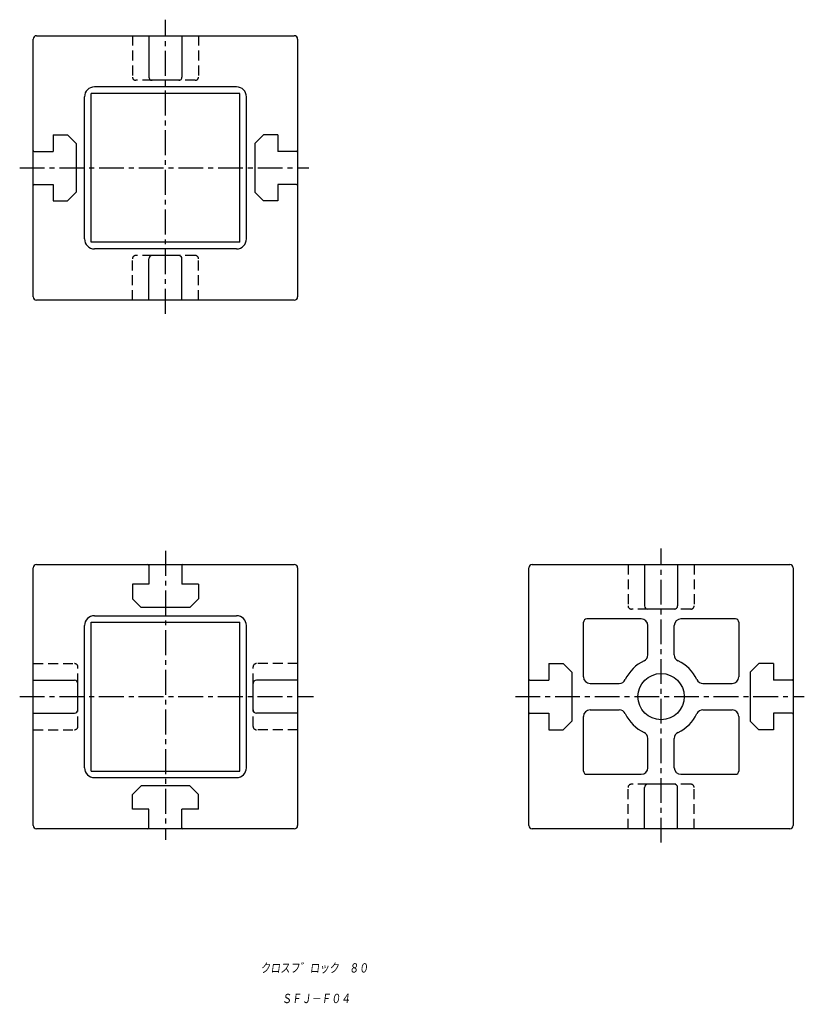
# Model space of a CAD drawing. Extents: x -46 to 192, y -25 to 273.
import ezdxf

# ---------------------------------------------------------------- set-up
doc = ezdxf.new("R2010")
doc.units = 0
doc.linetypes.add('CENTER', pattern=[12, 7.5, -1.5, 1.5, -1.5])
doc.linetypes.add('DASHED', pattern=[4.5, 3, -1.5])
doc.layers.get('0').update_dxf_attribs({"linetype": 'CONTINUOUS'})
doc.styles.get("Standard").update_dxf_attribs({"font": 'txt', "bigfont": 'BIGFONT'})

msp = doc.modelspace()

# ---------------------------------------------------------------- linework, layer by layer
at = {"color": 7, "linetype": 'CENTER'}
for p, q in [((-1.38, 184.1), (-1.38, 273.07)), ((-45.47, 228.22), (41.97, 228.22)), ((-1.38, 112.31), (-1.38, 24.88)), ((148.62, 24.1), (148.62, 113.07)), ((-45.5, 68.22), (43.46, 68.22)), ((104.53, 68.22), (191.97, 68.22))]:
    msp.add_line(p, q, dxfattribs=at)
at = {"color": 7, "linetype": 'CONTINUOUS'}
for p, q in [((-40.38, 268.22), (37.62, 268.22)), ((-6.38, 268.22), (-6.38, 255.72)), ((3.62, 268.22), (3.62, 255.72)), ((-41.38, 189.22), (-41.38, 267.22)), ((38.62, 267.22), (38.62, 189.22)), ((2.62, 254.72), (-5.38, 254.72)), ((21.12, 250.72), (-23.88, 250.72)), ((-23.88, 205.72), (-23.88, 250.72)), ((20.12, 252.72), (-22.88, 252.72)), ((21.12, 205.72), (21.12, 250.72)), ((-25.88, 206.72), (-25.88, 249.72)), ((23.12, 206.72), (23.12, 249.72)), ((-35.38, 238.22), (-35.38, 233.22)), ((-35.38, 238.22), (-31, 238.22)), ((-31, 238.22), (-28.38, 235.6)), ((-28.38, 235.6), (-28.38, 220.85)), ((28.24, 238.22), (25.62, 235.6)), ((25.62, 235.6), (25.62, 220.85)), ((32.62, 238.22), (28.24, 238.22)), ((32.62, 238.22), (32.62, 233.22)), ((-41.08, 233.22), (-35.38, 233.22)), ((38.32, 233.22), (32.62, 233.22)), ((-41.08, 223.22), (-35.38, 223.22)), ((-35.38, 223.22), (-35.38, 218.22)), ((-28.38, 220.85), (-31, 218.22)), ((25.62, 220.85), (28.24, 218.22)), ((32.62, 223.22), (32.62, 218.22)), ((38.32, 223.22), (32.62, 223.22)), ((-35.38, 218.22), (-31, 218.22)), ((32.62, 218.22), (28.24, 218.22)), ((21.12, 205.72), (-23.88, 205.72)), ((20.12, 203.72), (-22.88, 203.72)), ((-6.38, 188.22), (-6.38, 200.72)), ((2.62, 201.72), (-5.38, 201.72)), ((3.62, 188.22), (3.62, 200.72)), ((37.62, 188.22), (-40.38, 188.22)), ((-40.38, 108.22), (37.62, 108.22)), ((-6.38, 107.92), (-6.38, 102.22)), ((3.62, 107.92), (3.62, 102.22)), ((109.62, 108.22), (187.62, 108.22)), ((143.62, 108.22), (143.62, 95.72)), ((153.62, 108.22), (153.62, 95.72)), ((-41.38, 29.22), (-41.38, 107.22)), ((38.62, 107.22), (38.62, 29.22)), ((108.62, 29.22), (108.62, 107.22)), ((188.62, 107.22), (188.62, 29.22)), ((-11.38, 102.22), (-11.38, 97.85)), ((-6.38, 102.22), (-11.38, 102.22)), ((8.62, 102.22), (3.62, 102.22)), ((8.62, 102.22), (8.62, 97.85)), ((-8.76, 95.22), (-11.38, 97.85)), ((8.62, 97.85), (6, 95.22)), ((-22.88, 92.72), (20.12, 92.72)), ((6, 95.22), (-8.76, 95.22)), ((152.62, 94.72), (144.62, 94.72)), ((-25.88, 46.72), (-25.88, 89.72)), ((-23.88, 90.72), (21.12, 90.72)), ((-23.88, 45.72), (-23.88, 90.72)), ((21.12, 45.72), (21.12, 90.72)), ((23.12, 46.72), (23.12, 89.72)), ((125.12, 74.22), (125.12, 90.72)), ((142.62, 91.72), (126.12, 91.72)), ((144.62, 80.87), (144.62, 89.72)), ((152.62, 80.87), (152.62, 89.72)), ((171.12, 91.72), (154.62, 91.72)), ((172.12, 90.72), (172.12, 74.22)), ((114.62, 78.22), (119, 78.22)), ((114.62, 78.22), (114.62, 73.22)), ((119, 78.22), (121.62, 75.6)), ((178.24, 78.22), (175.62, 75.6)), ((182.62, 78.22), (178.24, 78.22)), ((182.62, 78.22), (182.62, 73.22)), ((121.62, 75.6), (121.62, 60.85)), ((175.62, 75.6), (175.62, 60.85)), ((-41.38, 73.22), (-28.88, 73.22)), ((-27.88, 64.22), (-27.88, 72.22)), ((25.12, 64.22), (25.12, 72.22)), ((38.62, 73.22), (26.12, 73.22)), ((108.92, 73.22), (114.62, 73.22)), ((127.12, 72.22), (135.97, 72.22)), ((161.27, 72.22), (170.12, 72.22)), ((188.32, 73.22), (182.62, 73.22)), ((-41.38, 63.22), (-28.88, 63.22)), ((38.62, 63.22), (26.12, 63.22)), ((108.92, 63.22), (114.62, 63.22)), ((114.62, 63.22), (114.62, 58.22)), ((127.12, 64.22), (135.97, 64.22)), ((161.27, 64.22), (170.12, 64.22)), ((188.32, 63.22), (182.62, 63.22)), ((182.62, 63.22), (182.62, 58.22)), ((121.62, 60.85), (119, 58.22)), ((125.12, 45.72), (125.12, 62.22)), ((172.12, 62.22), (172.12, 45.72)), ((175.62, 60.85), (178.24, 58.22)), ((114.62, 58.22), (119, 58.22)), ((182.62, 58.22), (178.24, 58.22)), ((144.62, 46.72), (144.62, 55.57)), ((152.62, 46.72), (152.62, 55.57)), ((-23.88, 45.72), (21.12, 45.72)), ((126.12, 44.72), (142.62, 44.72)), ((154.62, 44.72), (171.12, 44.72)), ((-22.88, 43.72), (20.12, 43.72)), ((152.62, 41.72), (144.62, 41.72)), ((-8.76, 41.22), (-11.38, 38.6)), ((6, 41.22), (-8.76, 41.22)), ((8.62, 38.6), (6, 41.22)), ((143.62, 28.22), (143.62, 40.72)), ((153.62, 28.22), (153.62, 40.72)), ((-11.38, 34.22), (-11.38, 38.6)), ((8.62, 34.22), (8.62, 38.6)), ((-6.38, 34.22), (-11.38, 34.22)), ((-6.38, 28.52), (-6.38, 34.22)), ((8.62, 34.22), (3.62, 34.22)), ((3.62, 28.52), (3.62, 34.22)), ((37.62, 28.22), (-40.38, 28.22)), ((187.62, 28.22), (109.62, 28.22))]:
    msp.add_line(p, q, dxfattribs=at)
at = {"color": 7, "linetype": 'DASHED'}
for p, q in [((-11.38, 268.22), (-11.38, 255.72)), ((8.62, 268.22), (8.62, 255.72)), ((-5.38, 254.72), (-10.38, 254.72)), ((7.62, 254.72), (2.62, 254.72)), ((-11.38, 188.22), (-11.38, 200.72)), ((-5.38, 201.72), (-10.38, 201.72)), ((7.62, 201.72), (2.62, 201.72)), ((8.62, 188.22), (8.62, 200.72)), ((138.62, 108.22), (138.62, 95.72)), ((158.62, 108.22), (158.62, 95.72)), ((144.62, 94.72), (139.62, 94.72)), ((157.62, 94.72), (152.62, 94.72)), ((-41.38, 78.22), (-28.88, 78.22)), ((38.62, 78.22), (26.12, 78.22)), ((-27.88, 72.22), (-27.88, 77.22)), ((25.12, 72.22), (25.12, 77.22)), ((-27.88, 59.22), (-27.88, 64.22)), ((25.12, 59.22), (25.12, 64.22)), ((-41.38, 58.22), (-28.88, 58.22)), ((38.62, 58.22), (26.12, 58.22)), ((144.62, 41.72), (139.62, 41.72)), ((157.62, 41.72), (152.62, 41.72)), ((138.62, 28.22), (138.62, 40.72)), ((158.62, 28.22), (158.62, 40.72))]:
    msp.add_line(p, q, dxfattribs=at)
at = {"color": 7, "linetype": 'CONTINUOUS'}
msp.add_circle((148.62, 68.22), 7, dxfattribs=at)
for centre, radius, start, end in [((-40.38, 267.22), 1, 90, 180), ((37.62, 267.22), 1, 0, 90), ((-5.38, 255.72), 1, 180, 270), ((2.62, 255.72), 1, 270, 360), ((-22.88, 249.72), 3, 90, 180), ((20.12, 249.72), 3, 0, 90), ((-41.08, 233.52), 0.3, 180, 270), ((38.32, 233.52), 0.3, 270, 360), ((-41.08, 222.92), 0.3, 90, 180), ((38.32, 222.92), 0.3, 0, 90), ((-22.88, 206.72), 3, 180, 270), ((20.12, 206.72), 3, 270, 360), ((-5.38, 200.72), 1, 90, 180), ((2.62, 200.72), 1, 0, 90), ((-40.38, 189.22), 1, 180, 270), ((37.62, 189.22), 1, 270, 360), ((-40.38, 107.22), 1, 90, 180), ((-6.68, 107.92), 0.3, 360, 90), ((3.92, 107.92), 0.3, 90, 180), ((37.62, 107.22), 1, 0, 90), ((109.62, 107.22), 1, 90, 180), ((187.62, 107.22), 1, 0, 90), ((144.62, 95.72), 1, 180, 270), ((152.62, 95.72), 1, 270, 360), ((-22.88, 89.72), 3, 90, 180), ((20.12, 89.72), 3, 0, 90), ((126.12, 90.72), 1, 90, 180), ((142.62, 89.72), 2, 0, 90), ((154.62, 89.72), 2, 90, 180), ((171.12, 90.72), 1, 0, 90), ((142.62, 80.87), 2, 295.3769, 360), ((154.62, 80.87), 2, 180, 244.6231), ((148.62, 68.22), 12, 115.3769, 154.6231), ((148.62, 68.22), 12, 25.3769, 64.6231), ((-28.88, 72.22), 1, 0, 90), ((26.12, 72.22), 1, 90, 180), ((108.92, 73.52), 0.3, 180, 270), ((127.12, 74.22), 2, 180, 270), ((135.97, 74.22), 2, 270, 334.6231), ((161.27, 74.22), 2, 205.3769, 270), ((170.12, 74.22), 2, 270, 360), ((188.32, 73.52), 0.3, 270, 360), ((-28.88, 64.22), 1, 270, 360), ((26.12, 64.22), 1, 180, 270), ((108.92, 62.92), 0.3, 90, 180), ((127.12, 62.22), 2, 90, 180), ((135.97, 62.22), 2, 25.3769, 90), ((148.62, 68.22), 12, 205.3769, 244.6231), ((148.62, 68.22), 12, 295.3769, 334.6231), ((161.27, 62.22), 2, 90, 154.6231), ((170.12, 62.22), 2, 0, 90), ((188.32, 62.92), 0.3, 0, 90), ((142.62, 55.57), 2, 0, 64.6231), ((154.62, 55.57), 2, 115.3769, 180), ((-22.88, 46.72), 3, 180, 270), ((20.12, 46.72), 3, 270, 360), ((126.12, 45.72), 1, 180, 270), ((142.62, 46.72), 2, 270, 360), ((154.62, 46.72), 2, 180, 270), ((171.12, 45.72), 1, 270, 360), ((144.62, 40.72), 1, 90, 180), ((152.62, 40.72), 1, 0, 90), ((-40.38, 29.22), 1, 180, 270), ((-6.68, 28.52), 0.3, 270, 0), ((3.92, 28.52), 0.3, 180, 270), ((37.62, 29.22), 1, 270, 360), ((109.62, 29.22), 1, 180, 270), ((187.62, 29.22), 1, 270, 360)]:
    msp.add_arc(centre, radius, start, end, dxfattribs=at)
at = {"color": 7, "linetype": 'DASHED'}
for centre, start, end in [((-10.38, 255.72), 180, 270), ((7.62, 255.72), 270, 360), ((-10.38, 200.72), 90, 180), ((7.62, 200.72), 0, 90), ((139.62, 95.72), 180, 270), ((157.62, 95.72), 270, 360), ((-28.88, 77.22), 0, 90), ((26.12, 77.22), 90, 180), ((-28.88, 59.22), 270, 360), ((26.12, 59.22), 180, 270), ((139.62, 40.72), 90, 180), ((157.62, 40.72), 0, 90)]:
    msp.add_arc(centre, 1, start, end, dxfattribs=at)

# ---------------------------------------------------------------- texts
at = {"color": 7, "linetype": 'CONTINUOUS', "oblique": 7}
for s, width, p in [('クロスフ゛ロック\u3000８０', 0.842962, (27.4, -15.57)), ('ＳＦＪ－Ｆ０４', 0.844538, (33.81, -24.82))]:
    msp.add_text(s, height=3.2, dxfattribs=dict(at, width=width)).set_placement(p)

doc.saveas('drawing.dxf')
